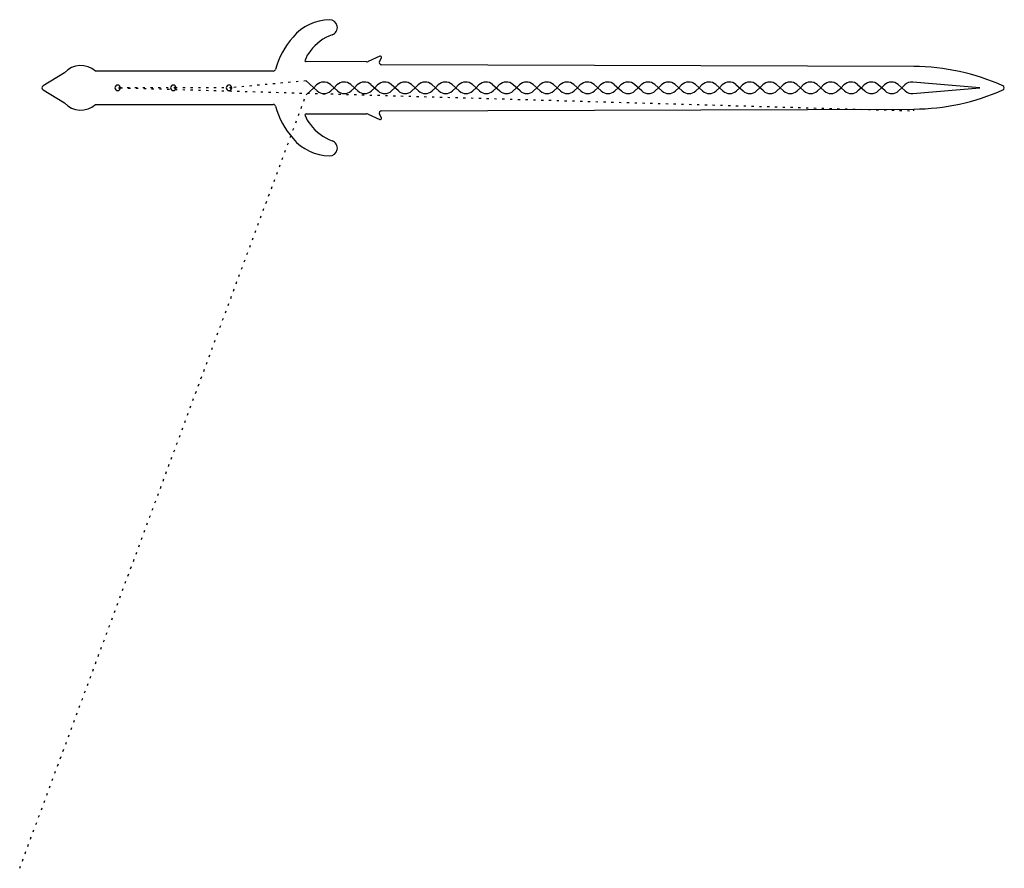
# Model space of a CAD drawing. Extents: x 0 to 44.2, y 0 to 38.1.
import ezdxf

# ---------------------------------------------------------------- set-up
doc = ezdxf.new("R2010")
doc.units = 0
doc.linetypes.add('DOT', pattern=[0.25, 0, -0.25])

msp = doc.modelspace()

# ---------------------------------------------------------------- linework, layer by layer
at = {"layer": '1', "color": 7, "linetype": 'CONTINUOUS'}
for p, q in [((13.0525, 36.7129, 1), (13.052451, 36.712936, 1)), ((16.177, 36.4805, 1), (15.649, 36.2425, 1)), ((16.1581, 36.2417, 1), (16.2424, 36.4128, 1)), ((15.5661, 36.2249, 1), (12.8584, 36.2343, 1)), ((15.649, 36.2425, 1), (15.64897, 36.242568, 1)), ((16.2474, 36.0975, 1), (16.2474, 36.097591, 1)), ((40.1478, 36.0145, 1), (16.2474, 36.0975, 1)), ((2.0101, 35.7352, 1), (1.0477, 35.1449, 1)), ((11.388, 35.8096, 1), (3.4088, 35.8096, 1)), ((13.363, 34.9166, 1), (12.8584, 35.371, 1)), ((1.0477, 35.1449, 1), (1.047655, 35.144973, 1)), ((1.0477, 34.9744, 1), (2.0101, 34.384, 1)), ((4.4434, 35.0596, 1), (4.5234, 35.0596, 1)), ((6.9434, 35.0596, 1), (7.0234, 35.0596, 1)), ((9.4434, 35.0596, 1), (9.5234, 35.0596, 1)), ((12.8584, 34.7379, 1), (13.2076, 35.0596, 1)), ((13.2076, 35.0596, 1), (13.3331, 35.1858, 1)), ((13.9532, 35.2027, 1), (14.2709, 34.9166, 1)), ((14.1206, 35.0596, 1), (13.969, 34.92, 1)), ((14.2461, 35.1858, 1), (14.1206, 35.0596, 1)), ((14.8662, 35.2027, 1), (14.866261, 35.202768, 1)), ((15.1839, 34.9166, 1), (14.8662, 35.2027, 1)), ((14.877, 34.92, 1), (15.0285, 35.0596, 1)), ((15.0285, 35.0596, 1), (15.1541, 35.1858, 1)), ((15.7741, 35.2027, 1), (16.0919, 34.9166, 1)), ((15.9415, 35.0596, 1), (15.79, 34.92, 1)), ((16.0671, 35.1858, 1), (15.9415, 35.0596, 1)), ((17.0049, 34.9166, 1), (16.6871, 35.2027, 1)), ((16.6979, 34.92, 1), (16.8495, 35.0596, 1)), ((16.8495, 35.0596, 1), (16.975, 35.1858, 1)), ((17.5951, 35.2027, 1), (17.9128, 34.9166, 1)), ((17.7625, 35.0596, 1), (17.6109, 34.92, 1)), ((17.888, 35.1858, 1), (17.7625, 35.0596, 1)), ((18.5081, 35.2027, 1), (18.508161, 35.202768, 1)), ((18.8258, 34.9166, 1), (18.5081, 35.2027, 1)), ((18.5189, 34.92, 1), (18.6704, 35.0596, 1)), ((18.6704, 35.0596, 1), (18.796, 35.1858, 1)), ((19.416, 35.2027, 1), (19.7338, 34.9166, 1)), ((19.5834, 35.0596, 1), (19.4319, 34.92, 1)), ((19.709, 35.1858, 1), (19.5834, 35.0596, 1)), ((20.6468, 34.9166, 1), (20.329, 35.2027, 1)), ((20.3398, 34.92, 1), (20.4914, 35.0596, 1)), ((20.4914, 35.0596, 1), (20.6169, 35.1858, 1)), ((21.237, 35.2027, 1), (21.5547, 34.9166, 1)), ((21.4044, 35.0596, 1), (21.2528, 34.92, 1)), ((21.5299, 35.1858, 1), (21.4044, 35.0596, 1)), ((22.15, 35.2027, 1), (22.150061, 35.202768, 1)), ((22.4677, 34.9166, 1), (22.15, 35.2027, 1)), ((22.1607, 34.92, 1), (22.3123, 35.0596, 1)), ((22.3123, 35.0596, 1), (22.4379, 35.1858, 1)), ((23.0579, 35.2027, 1), (23.3757, 34.9166, 1)), ((23.2253, 35.0596, 1), (23.0738, 34.92, 1)), ((23.3509, 35.1858, 1), (23.2253, 35.0596, 1)), ((24.2887, 34.9166, 1), (23.9709, 35.2027, 1)), ((23.9817, 34.92, 1), (24.1333, 35.0596, 1)), ((24.1333, 35.0596, 1), (24.2588, 35.1858, 1)), ((24.8789, 35.2027, 1), (25.1966, 34.9166, 1)), ((25.0463, 35.0596, 1), (24.8947, 34.92, 1)), ((25.1718, 35.1858, 1), (25.0463, 35.0596, 1)), ((25.7919, 35.2027, 1), (25.791961, 35.202768, 1)), ((26.1096, 34.9166, 1), (25.7919, 35.2027, 1)), ((25.8026, 34.92, 1), (25.9542, 35.0596, 1)), ((25.9542, 35.0596, 1), (26.0798, 35.1858, 1)), ((26.6998, 35.2027, 1), (27.0176, 34.9166, 1)), ((26.8672, 35.0596, 1), (26.7157, 34.92, 1)), ((26.9928, 35.1858, 1), (26.8672, 35.0596, 1)), ((27.9306, 34.9166, 1), (27.6128, 35.2027, 1)), ((27.6236, 34.92, 1), (27.7752, 35.0596, 1)), ((27.7752, 35.0596, 1), (27.9007, 35.1858, 1)), ((28.5208, 35.2027, 1), (28.8385, 34.9166, 1)), ((28.6882, 35.0596, 1), (28.5366, 34.92, 1)), ((28.8137, 35.1858, 1), (28.6882, 35.0596, 1)), ((29.4338, 35.2027, 1), (29.433861, 35.202768, 1)), ((29.7515, 34.9166, 1), (29.4338, 35.2027, 1)), ((29.4445, 34.92, 1), (29.5961, 35.0596, 1)), ((29.5961, 35.0596, 1), (29.7217, 35.1858, 1)), ((30.3417, 35.2027, 1), (30.6595, 34.9166, 1)), ((30.5091, 35.0596, 1), (30.3576, 34.92, 1)), ((30.6347, 35.1858, 1), (30.5091, 35.0596, 1)), ((31.5725, 34.9166, 1), (31.2547, 35.2027, 1)), ((31.2655, 34.92, 1), (31.4171, 35.0596, 1)), ((31.4171, 35.0596, 1), (31.5426, 35.1858, 1)), ((32.1627, 35.2027, 1), (32.4804, 34.9166, 1)), ((32.3301, 35.0596, 1), (32.1785, 34.92, 1)), ((32.4556, 35.1858, 1), (32.3301, 35.0596, 1)), ((33.0757, 35.2027, 1), (33.075761, 35.202768, 1)), ((33.3934, 34.9166, 1), (33.0757, 35.2027, 1)), ((33.0864, 34.92, 1), (33.238, 35.0596, 1)), ((33.238, 35.0596, 1), (33.3636, 35.1858, 1)), ((33.9836, 35.2027, 1), (34.3014, 34.9166, 1)), ((34.151, 35.0596, 1), (33.9994, 34.92, 1)), ((34.2766, 35.1858, 1), (34.151, 35.0596, 1)), ((35.2144, 34.9166, 1), (34.8966, 35.2027, 1)), ((34.9074, 34.92, 1), (35.059, 35.0596, 1)), ((35.059, 35.0596, 1), (35.1845, 35.1858, 1)), ((35.8046, 35.2027, 1), (36.1223, 34.9166, 1)), ((35.972, 35.0596, 1), (35.8204, 34.92, 1)), ((36.0975, 35.1858, 1), (35.972, 35.0596, 1)), ((36.7176, 35.2027, 1), (36.717661, 35.202768, 1)), ((37.0353, 34.9166, 1), (36.7176, 35.2027, 1)), ((36.7283, 34.92, 1), (36.8799, 35.0596, 1)), ((36.8799, 35.0596, 1), (37.0055, 35.1858, 1)), ((37.6255, 35.2027, 1), (37.9433, 34.9166, 1)), ((37.7929, 35.0596, 1), (37.6413, 34.92, 1)), ((37.9185, 35.1858, 1), (37.7929, 35.0596, 1)), ((38.8563, 34.9166, 1), (38.5385, 35.2027, 1)), ((38.5493, 34.92, 1), (38.7009, 35.0596, 1)), ((38.7009, 35.0596, 1), (38.8264, 35.1858, 1)), ((39.4465, 35.2027, 1), (39.7642, 34.9166, 1)), ((39.6139, 35.0596, 1), (39.4623, 34.92, 1)), ((39.7394, 35.1858, 1), (39.6139, 35.0596, 1)), ((40.0966, 35.3167, 1), (40.096604, 35.31675, 1)), ((43.111, 35.0596, 1), (40.0966, 35.3167, 1)), ((40.1037, 34.8026, 1), (43.111, 35.0596, 1)), ((44.1519, 34.9684, 1), (44.151863, 34.968483, 1)), ((14.2709, 34.9166, 1), (14.270825, 34.916516, 1)), ((17.9128, 34.9166, 1), (17.912725, 34.916516, 1)), ((39.7642, 34.9166, 1), (39.764161, 34.916557, 1)), ((3.4088, 34.3096, 1), (11.388, 34.3096, 1)), ((16.2474, 34.0218, 1), (40.1478, 34.1047, 1)), ((40.1478, 34.1047, 1), (40.1478, 34.104767, 1)), ((40.1481, 34.0247, 1), (40.1478, 34.1047, 1)), ((12.8113, 33.8188, 1), (12.811422, 33.818842, 1)), ((12.8584, 33.885, 1), (15.5661, 33.8944, 1)), ((15.5661, 33.8944, 1), (15.5661, 33.894465, 1)), ((15.649, 33.8768, 1), (16.177, 33.6388, 1)), ((16.2424, 33.7064, 1), (16.1581, 33.8776, 1)), ((13.0525, 33.4063, 1), (13.052572, 33.406364, 1))]:
    msp.add_line(p, q, dxfattribs=at)
at = {"layer": '1', "color": 7, "linetype": 'DOT'}
for p, q in [((12.8584, 35.371, 1), (9.4434, 35.0596, 1)), ((7.0234, 35.0596, 1), (4.4434, 35.0596, 1)), ((4.5234, 35.0596, 1), (40.1481, 34.0247, 1)), ((9.5234, 35.0596, 1), (6.9434, 35.0596, 1)), ((0, 0, 1), (12.8584, 34.7379, 1))]:
    msp.add_line(p, q, dxfattribs=at)
at = {"layer": '1', "color": 7, "linetype": 'CONTINUOUS'}
for centre, radius, start, end in [((13.9595, 35.9056, 1), 2.214268, 91.410367, 139.613973), ((13.9135, 37.7693, 1), 0.350003, 289.475446, 451.391593), ((15.0353, 34.9037, 1), 3.683466, 138.585803, 164.581717), ((14.7189, 35.491, 1), 2.066442, 109.467873, 143.748994), ((13.9595, 35.9056, 1), 1.214241, 138.32845, 161.020388), ((12.8586, 36.2843, 1), 0.049997, 161.093939, 269.770818), ((16.1975, 36.4349, 1), 0.049996, 333.793363, 474.206844), ((2.7474, 35.0596, 1), 1.000023, 48.592003, 137.500464), ((11.388, 35.9096, 1), 0.1, 270, 344.57403), ((15.5668, 36.4248, 1), 0.199901, 269.799365, 294.270856), ((16.2477, 36.1975, 1), 0.099909, 153.742712, 269.828113), ((40.1135, 26.1414, 1), 9.87316, 65.856266, 89.80095), ((1.1, 35.0597, 1), 0.100057, 121.543673, 238.486284), ((4.3984, 35.0596, 1), 0.125, 0, 180), ((4.3984, 35.0596, 1), 0.125, 180, 360), ((6.8984, 35.0596, 1), 0.125, 0, 180), ((6.8984, 35.0596, 1), 0.125, 180, 360), ((9.3984, 35.0596, 1), 0.125, 0, 180), ((9.3984, 35.0596, 1), 0.125, 180, 360), ((13.652, 34.8683, 1), 0.45005, 47.990077, 135.126043), ((14.5651, 34.8683, 1), 0.450075, 47.999538, 135.135025), ((15.473, 34.8683, 1), 0.449983, 47.999538, 135.126043), ((16.386, 34.8683, 1), 0.450004, 47.999538, 135.126043), ((17.2939, 34.8683, 1), 0.45005, 47.990077, 135.126043), ((18.207, 34.8683, 1), 0.450075, 47.999538, 135.135025), ((19.1149, 34.8683, 1), 0.449983, 47.999538, 135.126043), ((20.0279, 34.8683, 1), 0.450004, 47.999538, 135.126043), ((20.9358, 34.8683, 1), 0.45005, 47.990077, 135.126043), ((21.8489, 34.8683, 1), 0.450075, 47.999538, 135.135025), ((22.7568, 34.8683, 1), 0.449983, 47.999538, 135.126043), ((23.6698, 34.8683, 1), 0.450004, 47.999538, 135.126043), ((24.5777, 34.8683, 1), 0.45005, 47.990077, 135.126043), ((25.4908, 34.8683, 1), 0.450075, 47.999538, 135.135025), ((26.3987, 34.8683, 1), 0.449983, 47.999538, 135.126043), ((27.3117, 34.8683, 1), 0.450004, 47.999538, 135.126043), ((28.2196, 34.8683, 1), 0.45005, 47.990077, 135.126043), ((29.1327, 34.8683, 1), 0.450075, 47.999538, 135.135025), ((30.0406, 34.8683, 1), 0.449983, 47.999538, 135.126043), ((30.9536, 34.8683, 1), 0.450004, 47.999538, 135.126043), ((31.8615, 34.8683, 1), 0.45005, 47.990077, 135.126043), ((32.7746, 34.8683, 1), 0.450075, 47.999538, 135.135025), ((33.6825, 34.8683, 1), 0.449983, 47.999538, 135.126043), ((34.5955, 34.8683, 1), 0.450004, 47.999538, 135.126043), ((35.5034, 34.8683, 1), 0.45005, 47.990077, 135.126043), ((36.4165, 34.8683, 1), 0.450075, 47.999538, 135.135025), ((37.3244, 34.8683, 1), 0.449983, 47.999538, 135.126043), ((38.2374, 34.8683, 1), 0.450004, 47.999538, 135.126043), ((39.1453, 34.8683, 1), 0.45005, 47.990077, 135.126043), ((40.0584, 34.8683, 1), 0.450075, 85.130627, 135.135025), ((40.1135, 43.9778, 1), 9.873093, 270.19905, 294.143972), ((44.111, 35.0597, 1), 0.099951, 294.131125, 425.845439), ((13.6641, 35.251, 1), 0.449983, 227.999538, 312.64966), ((14.572, 35.251, 1), 0.450096, 227.999538, 312.659023), ((15.4851, 35.251, 1), 0.45005, 227.990077, 312.64966), ((16.393, 35.251, 1), 0.450028, 227.999538, 312.64966), ((17.306, 35.251, 1), 0.449983, 227.999538, 312.64966), ((18.2139, 35.251, 1), 0.450096, 227.999538, 312.659023), ((19.127, 35.251, 1), 0.45005, 227.990077, 312.64966), ((20.0349, 35.251, 1), 0.450028, 227.999538, 312.64966), ((20.9479, 35.251, 1), 0.449983, 227.999538, 312.64966), ((21.8558, 35.251, 1), 0.450028, 227.999538, 312.64966), ((22.7689, 35.251, 1), 0.45005, 227.990077, 312.64966), ((23.6768, 35.251, 1), 0.450028, 227.999538, 312.64966), ((24.5898, 35.251, 1), 0.449983, 227.999538, 312.64966), ((25.4977, 35.251, 1), 0.450028, 227.999538, 312.64966), ((26.4108, 35.251, 1), 0.45005, 227.990077, 312.64966), ((27.3187, 35.251, 1), 0.450028, 227.999538, 312.64966), ((28.2317, 35.251, 1), 0.449983, 227.999538, 312.64966), ((29.1396, 35.251, 1), 0.450028, 227.999538, 312.64966), ((30.0527, 35.251, 1), 0.45005, 227.990077, 312.64966), ((30.9606, 35.251, 1), 0.450028, 227.999538, 312.64966), ((31.8736, 35.251, 1), 0.449983, 227.999538, 312.64966), ((32.7815, 35.251, 1), 0.450028, 227.999538, 312.64966), ((33.6945, 35.251, 1), 0.449983, 227.999538, 312.64966), ((34.6025, 35.251, 1), 0.450028, 227.999538, 312.64966), ((35.5155, 35.251, 1), 0.449983, 227.999538, 312.64966), ((36.4234, 35.251, 1), 0.450028, 227.999538, 312.64966), ((37.3364, 35.251, 1), 0.449983, 227.999538, 312.64966), ((38.2444, 35.251, 1), 0.450028, 227.999538, 312.64966), ((39.1574, 35.251, 1), 0.449983, 227.999538, 312.64966), ((40.0653, 35.251, 1), 0.450041, 227.999538, 274.894743), ((2.7474, 35.0596, 1), 0.999975, 222.499536, 311.407997), ((11.388, 34.2096, 1), 0.100003, 15.42597, 90), ((15.0353, 35.2156, 1), 3.683459, 195.419783, 221.414197), ((12.8586, 33.8351, 1), 0.0499, 90.229641, 199.014406), ((13.9595, 34.2137, 1), 1.214211, 198.979612, 221.675074), ((15.5668, 33.6944, 1), 0.200066, 65.740916, 90.200534), ((16.2478, 33.9218, 1), 0.100001, 90.229182, 206.23194), ((16.1975, 33.6844, 1), 0.05, 245.793156, 386.103825), ((14.7189, 34.6282, 1), 2.066381, 216.251006, 250.531203), ((13.9595, 34.2137, 1), 2.214271, 220.386027, 268.589633), ((13.9136, 32.35, 1), 0.349994, 268.592042, 430.539988)]:
    msp.add_arc(centre, radius, start, end, dxfattribs=at)

doc.saveas('drawing.dxf')
